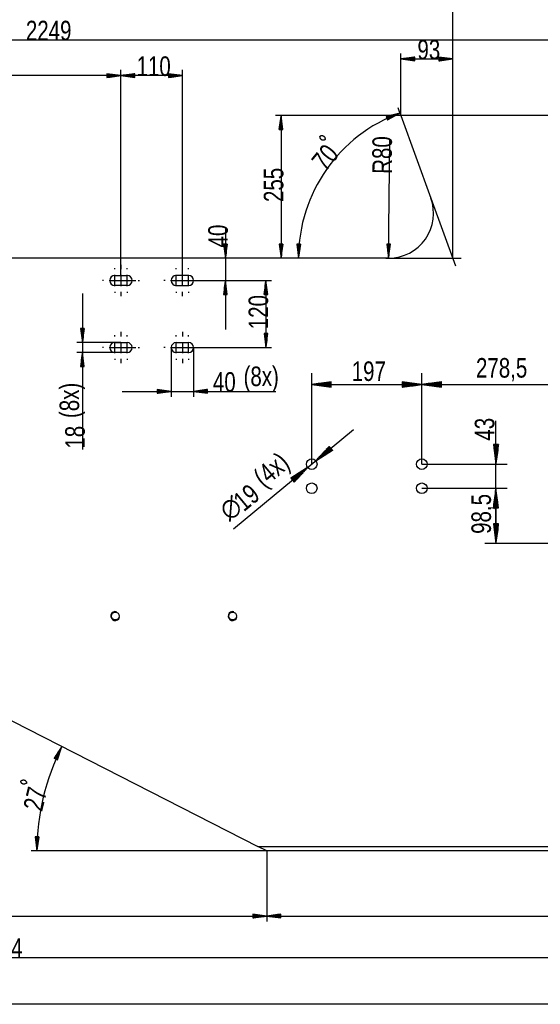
# Model space of a CAD drawing. Header units: millimetres. Extents: x -6 to 1189, y -6 to 841.
# Tile 18 of 38: x 259 to 352, y 576 to 752. Entities that reach past the tile are written whole.
import ezdxf

# ---------------------------------------------------------------- set-up
doc = ezdxf.new("R2010")
doc.units = ezdxf.units.MM
doc.layers.add('201', color=7, linetype='Continuous')
doc.styles.add('SEACAD_Arial', font='arial.ttf', dxfattribs={"width": 0.664})

msp = doc.modelspace()

# ---------------------------------------------------------------- linework, layer by layer
at = {"layer": '201', "color": 7, "linetype": 'Continuous'}
for p, q in [((336.35, 709.57), (336.35, 785.43)), ((336.35, 709.57), (336.35, 785.43)), ((151.22, 748.58), (376.17, 748.58)), ((327.07, 735.07), (327.07, 746.18)), ((329.57, 745.51), (327.07, 745.18)), ((327.07, 745.18), (336.35, 745.18)), ((327.07, 745.18), (329.57, 744.85)), ((329.57, 745.18), (327.07, 745.18)), ((329.57, 745.18), (327.07, 745.18)), ((329.57, 745.23), (327.45, 745.23)), ((329.57, 745.13), (327.45, 745.13)), ((329.57, 745.28), (327.84, 745.28)), ((329.57, 745.08), (327.84, 745.08)), ((329.57, 745.33), (328.22, 745.33)), ((329.57, 745.03), (328.22, 745.03)), ((329.57, 745.38), (328.61, 745.38)), ((329.57, 744.98), (328.61, 744.98)), ((329.57, 745.43), (329, 745.43)), ((329.57, 744.93), (329, 744.93)), ((329.57, 745.48), (329.38, 745.48)), ((329.57, 745.48), (329.38, 745.48)), ((329.57, 744.87), (329.38, 744.87)), ((329.57, 744.87), (329.38, 744.87)), ((329.57, 744.85), (329.57, 745.51)), ((336.35, 745.18), (333.85, 745.51)), ((333.85, 745.51), (333.85, 744.85)), ((333.85, 745.48), (334.03, 745.48)), ((333.85, 745.48), (334.03, 745.48)), ((333.85, 745.43), (334.42, 745.43)), ((333.85, 745.38), (334.8, 745.38)), ((333.85, 745.33), (335.19, 745.33)), ((333.85, 745.28), (335.58, 745.28)), ((333.85, 745.23), (335.96, 745.23)), ((333.85, 744.85), (336.35, 745.18)), ((333.85, 745.18), (336.35, 745.18)), ((333.85, 745.18), (336.35, 745.18)), ((333.85, 745.13), (335.96, 745.13)), ((333.85, 745.08), (335.58, 745.08)), ((333.85, 745.03), (335.19, 745.03)), ((333.85, 744.98), (334.8, 744.98)), ((333.85, 744.93), (334.42, 744.93)), ((333.85, 744.87), (334.03, 744.87)), ((333.85, 744.87), (334.03, 744.87)), ((336.35, 709.57), (336.35, 746.18)), ((276.97, 706.47), (276.97, 743.21)), ((276.97, 706.47), (276.97, 743.21)), ((287.97, 706.47), (287.97, 743.21)), ((276.97, 742.21), (214.57, 742.21)), ((276.97, 742.21), (274.47, 742.54)), ((274.47, 742.54), (274.47, 741.88)), ((274.47, 742.51), (274.65, 742.51)), ((274.47, 742.51), (274.65, 742.51)), ((274.47, 742.46), (275.04, 742.46)), ((274.47, 742.41), (275.42, 742.41)), ((274.47, 742.36), (275.81, 742.36)), ((274.47, 742.31), (276.19, 742.31)), ((274.47, 742.26), (276.58, 742.26)), ((274.47, 741.88), (276.97, 742.21)), ((274.47, 742.21), (276.97, 742.21)), ((274.47, 742.21), (276.97, 742.21)), ((274.47, 742.16), (276.58, 742.16)), ((274.47, 742.11), (276.19, 742.11)), ((274.47, 742.05), (275.81, 742.05)), ((274.47, 742), (275.42, 742)), ((274.47, 741.95), (275.04, 741.95)), ((274.47, 741.9), (274.65, 741.9)), ((274.47, 741.9), (274.65, 741.9)), ((279.47, 742.54), (276.97, 742.21)), ((287.97, 742.21), (276.97, 742.21)), ((276.97, 742.21), (279.47, 741.88)), ((279.47, 742.21), (276.97, 742.21)), ((279.47, 742.21), (276.97, 742.21)), ((279.47, 742.26), (277.35, 742.26)), ((279.47, 742.16), (277.35, 742.16)), ((279.47, 742.31), (277.74, 742.31)), ((279.47, 742.11), (277.74, 742.11)), ((279.47, 742.36), (278.12, 742.36)), ((279.47, 742.05), (278.12, 742.05)), ((279.47, 742.41), (278.51, 742.41)), ((279.47, 742), (278.51, 742)), ((279.47, 742.46), (278.9, 742.46)), ((279.47, 741.95), (278.9, 741.95)), ((279.47, 742.51), (279.28, 742.51)), ((279.47, 742.51), (279.28, 742.51)), ((279.47, 741.9), (279.28, 741.9)), ((279.47, 741.9), (279.28, 741.9)), ((279.47, 741.88), (279.47, 742.54)), ((287.97, 742.21), (285.47, 742.54)), ((285.47, 742.54), (285.47, 741.88)), ((285.47, 742.51), (285.65, 742.51)), ((285.47, 742.51), (285.65, 742.51)), ((285.47, 742.46), (286.04, 742.46)), ((285.47, 742.41), (286.42, 742.41)), ((285.47, 742.36), (286.81, 742.36)), ((285.47, 742.31), (287.19, 742.31)), ((285.47, 742.26), (287.58, 742.26)), ((285.47, 741.88), (287.97, 742.21)), ((285.47, 742.21), (287.97, 742.21)), ((285.47, 742.21), (287.97, 742.21)), ((285.47, 742.16), (287.58, 742.16)), ((285.47, 742.11), (287.19, 742.11)), ((285.47, 742.05), (286.81, 742.05)), ((285.47, 742), (286.42, 742)), ((285.47, 741.95), (286.04, 741.95)), ((285.47, 741.9), (285.65, 741.9)), ((285.47, 741.9), (285.65, 741.9)), ((327.07, 735.07), (326.56, 736.45)), ((327.07, 735.07), (304.63, 735.07)), ((305.63, 735.07), (305.3, 732.57)), ((305.53, 732.57), (305.53, 734.3)), ((305.58, 732.57), (305.58, 734.69)), ((305.63, 735.07), (305.63, 709.57)), ((305.96, 732.57), (305.63, 735.07)), ((305.63, 732.57), (305.63, 735.07)), ((305.63, 732.57), (305.63, 735.07)), ((305.68, 732.57), (305.68, 734.69)), ((305.73, 732.57), (305.73, 734.3)), ((326.91, 735.51), (324.46, 734.91)), ((324.46, 734.91), (324.7, 734.3)), ((324.47, 734.89), (324.64, 734.95)), ((324.47, 734.89), (324.64, 734.95)), ((324.49, 734.84), (325.02, 735.05)), ((324.5, 734.79), (325.4, 735.14)), ((324.52, 734.74), (325.77, 735.23)), ((324.54, 734.7), (326.15, 735.32)), ((324.56, 734.65), (326.53, 735.42)), ((324.58, 734.6), (326.91, 735.51)), ((324.58, 734.6), (326.91, 735.51)), ((324.6, 734.55), (326.57, 735.32)), ((324.61, 734.51), (326.22, 735.14)), ((324.63, 734.46), (325.88, 734.95)), ((324.65, 734.41), (325.54, 734.76)), ((324.67, 734.37), (325.2, 734.57)), ((324.69, 734.32), (324.86, 734.39)), ((324.69, 734.32), (324.86, 734.39)), ((324.7, 734.3), (326.91, 735.51)), ((327.07, 735.07), (332.44, 720.31)), ((356.87, 735.07), (327.07, 735.07)), ((305.3, 732.57), (305.96, 732.57)), ((305.32, 732.57), (305.32, 732.76)), ((305.32, 732.57), (305.32, 732.76)), ((305.37, 732.57), (305.37, 733.14)), ((305.42, 732.57), (305.42, 733.53)), ((305.48, 732.57), (305.48, 733.92)), ((305.78, 732.57), (305.78, 733.92)), ((305.83, 732.57), (305.83, 733.53)), ((305.88, 732.57), (305.88, 733.14)), ((305.93, 732.57), (305.93, 732.76)), ((305.93, 732.57), (305.93, 732.76)), ((324.83, 709.57), (325.07, 730.85)), ((332.44, 720.31), (336.86, 708.16)), ((295.68, 715.06), (295.68, 696.82)), ((296.01, 712.07), (295.35, 712.07)), ((295.35, 712.07), (295.68, 709.57)), ((295.37, 712.07), (295.37, 711.89)), ((295.37, 712.07), (295.37, 711.89)), ((295.43, 712.07), (295.43, 711.5)), ((295.48, 712.07), (295.48, 711.12)), ((295.53, 712.07), (295.53, 710.73)), ((295.58, 712.07), (295.58, 710.35)), ((295.63, 712.07), (295.63, 709.96)), ((295.68, 709.57), (296.01, 712.07)), ((295.68, 712.07), (295.68, 709.57)), ((295.68, 712.07), (295.68, 709.57)), ((295.73, 712.07), (295.73, 709.96)), ((295.78, 712.07), (295.78, 710.35)), ((295.83, 712.07), (295.83, 710.73)), ((295.88, 712.07), (295.88, 711.12)), ((295.93, 712.07), (295.93, 711.5)), ((295.98, 712.07), (295.98, 711.89)), ((295.98, 712.07), (295.98, 711.89)), ((305.96, 712.07), (305.3, 712.07)), ((305.3, 712.07), (305.63, 709.57)), ((305.32, 712.07), (305.32, 711.89)), ((305.32, 712.07), (305.32, 711.89)), ((305.37, 712.07), (305.37, 711.5)), ((305.42, 712.07), (305.42, 711.12)), ((305.48, 712.07), (305.48, 710.73)), ((305.53, 712.07), (305.53, 710.35)), ((305.58, 712.07), (305.58, 709.96)), ((305.63, 709.57), (305.96, 712.07)), ((305.63, 712.07), (305.63, 709.57)), ((305.63, 712.07), (305.63, 709.57)), ((305.68, 712.07), (305.68, 709.96)), ((305.73, 712.07), (305.73, 710.35)), ((305.78, 712.07), (305.78, 710.73)), ((305.83, 712.07), (305.83, 711.12)), ((305.88, 712.07), (305.88, 711.5)), ((305.93, 712.07), (305.93, 711.89)), ((305.93, 712.07), (305.93, 711.89)), ((309.13, 712.07), (308.47, 712.08)), ((308.47, 712.08), (308.75, 709.57)), ((308.5, 712.08), (308.49, 711.9)), ((308.5, 712.08), (308.49, 711.9)), ((308.55, 712.08), (308.54, 711.51)), ((308.6, 712.08), (308.58, 711.12)), ((308.65, 712.08), (308.62, 710.73)), ((308.7, 712.08), (308.66, 710.35)), ((308.75, 712.07), (308.7, 709.96)), ((308.75, 709.57), (309.13, 712.07)), ((308.8, 712.07), (308.75, 709.57)), ((308.8, 712.07), (308.75, 709.57)), ((308.85, 712.07), (308.81, 709.96)), ((308.9, 712.07), (308.87, 710.34)), ((308.96, 712.07), (308.92, 710.73)), ((309.01, 712.07), (308.98, 711.11)), ((309.06, 712.07), (309.04, 711.5)), ((309.11, 712.07), (309.1, 711.88)), ((309.11, 712.07), (309.1, 711.88)), ((325.19, 712.07), (324.53, 712.08)), ((324.53, 712.08), (324.83, 709.57)), ((324.55, 712.08), (324.55, 711.89)), ((324.55, 712.08), (324.55, 711.89)), ((324.61, 712.08), (324.6, 711.51)), ((324.66, 712.08), (324.65, 711.12)), ((324.71, 712.08), (324.69, 710.73)), ((324.76, 712.08), (324.74, 710.35)), ((324.81, 712.07), (324.78, 709.96)), ((324.83, 709.57), (325.19, 712.07)), ((324.86, 712.07), (324.83, 709.57)), ((324.86, 712.07), (324.83, 709.57)), ((324.91, 712.07), (324.89, 709.96)), ((324.96, 712.07), (324.94, 710.34)), ((325.01, 712.07), (325, 710.73)), ((325.06, 712.07), (325.05, 711.12)), ((325.11, 712.07), (325.11, 711.5)), ((325.16, 712.07), (325.16, 711.89)), ((325.16, 712.07), (325.16, 711.89)), ((324.92, 709.57), (195.07, 709.57)), ((324.92, 709.57), (337.85, 709.57)), ((275.87, 707.57), (275.87, 707.77)), ((276.97, 708.37), (276.97, 707.57)), ((278.07, 707.57), (278.07, 707.77)), ((286.87, 707.57), (286.87, 707.77)), ((287.97, 707.57), (287.97, 708.37)), ((289.07, 707.57), (289.07, 707.77)), ((275.87, 704.57), (275.87, 706.57)), ((275.87, 706.47), (278.07, 706.47)), ((278.07, 704.57), (278.07, 706.57)), ((286.87, 704.57), (286.87, 706.57)), ((289.07, 706.47), (286.87, 706.47)), ((289.07, 704.57), (289.07, 706.57)), ((273.87, 705.57), (273.67, 705.57)), ((274.87, 705.57), (276.87, 705.57)), ((278.07, 704.67), (275.87, 704.67)), ((277.07, 705.57), (279.07, 705.57)), ((277.87, 705.57), (279.67, 705.57)), ((280.07, 705.57), (280.27, 705.57)), ((284.87, 705.57), (284.67, 705.57)), ((285.87, 705.57), (287.87, 705.57)), ((286.87, 704.67), (289.07, 704.67)), ((288.07, 705.57), (290.07, 705.57)), ((288.87, 705.57), (290.67, 705.57)), ((289.07, 705.57), (296.68, 705.57)), ((289.07, 705.57), (303.91, 705.57)), ((291.07, 705.57), (291.27, 705.57)), ((295.68, 705.57), (295.35, 703.07)), ((295.53, 703.07), (295.53, 704.42)), ((295.58, 703.07), (295.58, 704.8)), ((295.63, 703.07), (295.63, 705.19)), ((296.01, 703.07), (295.68, 705.57)), ((295.68, 703.07), (295.68, 705.57)), ((295.68, 703.07), (295.68, 705.57)), ((295.73, 703.07), (295.73, 705.19)), ((295.78, 703.07), (295.78, 704.8)), ((295.83, 703.07), (295.83, 704.42)), ((302.91, 705.57), (302.58, 703.07)), ((302.76, 703.07), (302.76, 704.42)), ((302.81, 703.07), (302.81, 704.8)), ((302.86, 703.07), (302.86, 705.19)), ((302.91, 705.57), (302.91, 693.57)), ((303.24, 703.07), (302.91, 705.57)), ((302.91, 703.07), (302.91, 705.57)), ((302.91, 703.07), (302.91, 705.57)), ((302.96, 703.07), (302.96, 705.19)), ((303.01, 703.07), (303.01, 704.8)), ((303.06, 703.07), (303.06, 704.42)), ((270.09, 703.22), (270.09, 675.34)), ((275.87, 703.57), (275.87, 703.37)), ((276.97, 703.57), (276.97, 702.77)), ((278.07, 703.57), (278.07, 703.37)), ((286.87, 703.57), (286.87, 703.37)), ((287.97, 702.77), (287.97, 703.57)), ((289.07, 703.57), (289.07, 703.37)), ((295.35, 703.07), (296.01, 703.07)), ((295.37, 703.07), (295.37, 703.26)), ((295.37, 703.07), (295.37, 703.26)), ((295.43, 703.07), (295.43, 703.64)), ((295.48, 703.07), (295.48, 704.03)), ((295.88, 703.07), (295.88, 704.03)), ((295.93, 703.07), (295.93, 703.64)), ((295.98, 703.07), (295.98, 703.26)), ((295.98, 703.07), (295.98, 703.26)), ((302.58, 703.07), (303.24, 703.07)), ((302.6, 703.07), (302.6, 703.26)), ((302.6, 703.07), (302.6, 703.26)), ((302.66, 703.07), (302.66, 703.64)), ((302.71, 703.07), (302.71, 704.03)), ((303.11, 703.07), (303.11, 704.03)), ((303.16, 703.07), (303.16, 703.64)), ((303.21, 703.07), (303.21, 703.26)), ((303.21, 703.07), (303.21, 703.26)), ((270.42, 696.97), (269.76, 696.97)), ((269.76, 696.97), (270.09, 694.47)), ((269.78, 696.97), (269.78, 696.79)), ((269.78, 696.97), (269.78, 696.79)), ((269.84, 696.97), (269.84, 696.4)), ((269.89, 696.97), (269.89, 696.02)), ((269.94, 696.97), (269.94, 695.63)), ((269.99, 696.97), (269.99, 695.25)), ((270.04, 696.97), (270.04, 694.86)), ((270.09, 694.47), (270.42, 696.97)), ((270.09, 696.97), (270.09, 694.47)), ((270.09, 696.97), (270.09, 694.47)), ((270.14, 696.97), (270.14, 694.86)), ((270.19, 696.97), (270.19, 695.25)), ((270.24, 696.97), (270.24, 695.63)), ((270.29, 696.97), (270.29, 696.02)), ((270.34, 696.97), (270.34, 696.4)), ((270.39, 696.97), (270.39, 696.79)), ((270.39, 696.97), (270.39, 696.79)), ((275.87, 695.57), (275.87, 695.77)), ((276.97, 696.37), (276.97, 695.57)), ((278.07, 695.57), (278.07, 695.77)), ((286.87, 695.57), (286.87, 695.77)), ((287.97, 696.37), (287.97, 695.57)), ((289.07, 695.57), (289.07, 695.77)), ((303.24, 696.07), (302.58, 696.07)), ((302.58, 696.07), (302.91, 693.57)), ((302.6, 696.07), (302.6, 695.89)), ((302.6, 696.07), (302.6, 695.89)), ((302.66, 696.07), (302.66, 695.5)), ((302.71, 696.07), (302.71, 695.12)), ((302.76, 696.07), (302.76, 694.73)), ((302.81, 696.07), (302.81, 694.35)), ((302.86, 696.07), (302.86, 693.96)), ((302.91, 693.57), (303.24, 696.07)), ((302.91, 696.07), (302.91, 693.57)), ((302.91, 696.07), (302.91, 693.57)), ((302.96, 696.07), (302.96, 693.96)), ((303.01, 696.07), (303.01, 694.35)), ((303.06, 696.07), (303.06, 694.73)), ((303.11, 696.07), (303.11, 695.12)), ((303.16, 696.07), (303.16, 695.5)), ((303.21, 696.07), (303.21, 695.89)), ((303.21, 696.07), (303.21, 695.89)), ((276.97, 694.47), (269.09, 694.47)), ((275.87, 692.57), (275.87, 694.57)), ((275.87, 694.47), (278.07, 694.47)), ((278.07, 692.57), (278.07, 694.57)), ((286.87, 692.57), (286.87, 694.57)), ((286.87, 694.47), (289.07, 694.47)), ((289.07, 692.57), (289.07, 694.57)), ((275.87, 692.67), (269.09, 692.67)), ((270.09, 692.67), (269.76, 690.17)), ((270.04, 690.17), (270.04, 692.29)), ((270.42, 690.17), (270.09, 692.67)), ((270.09, 690.17), (270.09, 692.67)), ((270.09, 690.17), (270.09, 692.67)), ((270.14, 690.17), (270.14, 692.29)), ((273.87, 693.57), (273.67, 693.57)), ((274.87, 693.57), (276.87, 693.57)), ((278.07, 692.67), (275.87, 692.67)), ((277.07, 693.57), (279.07, 693.57)), ((277.87, 693.57), (279.67, 693.57)), ((280.07, 693.57), (280.27, 693.57)), ((284.87, 693.57), (284.67, 693.57)), ((285.87, 693.57), (287.87, 693.57)), ((285.97, 693.57), (285.97, 684.74)), ((289.07, 692.67), (286.87, 692.67)), ((288.07, 693.57), (290.07, 693.57)), ((288.87, 693.57), (290.67, 693.57)), ((289.07, 693.57), (303.91, 693.57)), ((289.97, 693.57), (289.97, 684.74)), ((291.07, 693.57), (291.27, 693.57)), ((269.76, 690.17), (270.42, 690.17)), ((269.78, 690.17), (269.78, 690.36)), ((269.78, 690.17), (269.78, 690.36)), ((269.84, 690.17), (269.84, 690.74)), ((269.89, 690.17), (269.89, 691.13)), ((269.94, 690.17), (269.94, 691.52)), ((269.99, 690.17), (269.99, 691.9)), ((270.19, 690.17), (270.19, 691.9)), ((270.24, 690.17), (270.24, 691.52)), ((270.29, 690.17), (270.29, 691.13)), ((270.34, 690.17), (270.34, 690.74)), ((270.39, 690.17), (270.39, 690.36)), ((270.39, 690.17), (270.39, 690.36)), ((275.87, 691.57), (275.87, 691.37)), ((276.97, 691.57), (276.97, 690.77)), ((278.07, 691.57), (278.07, 691.37)), ((286.87, 691.57), (286.87, 691.37)), ((287.97, 691.57), (287.97, 690.77)), ((289.07, 691.57), (289.07, 691.37)), ((311.12, 672.72), (311.12, 688.97)), ((330.82, 672.72), (330.82, 688.97)), ((330.82, 672.72), (330.82, 688.97)), ((314.62, 687.43), (311.12, 686.97)), ((311.12, 686.97), (330.82, 686.97)), ((311.12, 686.97), (314.62, 686.51)), ((314.62, 686.97), (311.12, 686.97)), ((314.62, 686.97), (311.12, 686.97)), ((314.62, 687.02), (311.5, 687.02)), ((314.62, 686.92), (311.5, 686.92)), ((314.62, 687.07), (311.89, 687.07)), ((314.62, 686.87), (311.89, 686.87)), ((314.62, 687.12), (312.27, 687.12)), ((314.62, 686.82), (312.27, 686.82)), ((314.62, 687.17), (312.66, 687.17)), ((314.62, 686.76), (312.66, 686.76)), ((314.62, 687.22), (313.05, 687.22)), ((314.62, 686.71), (313.05, 686.71)), ((314.62, 687.27), (313.43, 687.27)), ((314.62, 686.66), (313.43, 686.66)), ((314.62, 687.32), (313.82, 687.32)), ((314.62, 687.37), (314.2, 687.37)), ((314.62, 687.42), (314.59, 687.42)), ((314.62, 687.42), (314.59, 687.42)), ((314.62, 686.51), (314.62, 687.43)), ((330.82, 686.97), (327.32, 687.43)), ((327.32, 687.43), (327.32, 686.51)), ((327.32, 687.42), (327.34, 687.42)), ((327.32, 687.42), (327.34, 687.42)), ((327.32, 687.37), (327.73, 687.37)), ((327.32, 687.32), (328.11, 687.32)), ((327.32, 687.27), (328.5, 687.27)), ((327.32, 687.22), (328.89, 687.22)), ((327.32, 687.17), (329.27, 687.17)), ((327.32, 687.12), (329.66, 687.12)), ((327.32, 687.07), (330.04, 687.07)), ((327.32, 687.02), (330.43, 687.02)), ((327.32, 686.51), (330.82, 686.97)), ((327.32, 686.97), (330.82, 686.97)), ((327.32, 686.97), (330.82, 686.97)), ((327.32, 686.92), (330.43, 686.92)), ((327.32, 686.87), (330.04, 686.87)), ((327.32, 686.82), (329.66, 686.82)), ((327.32, 686.76), (329.27, 686.76)), ((327.32, 686.71), (328.89, 686.71)), ((327.32, 686.66), (328.5, 686.66)), ((334.32, 687.43), (330.82, 686.97)), ((330.82, 686.97), (358.67, 686.97)), ((330.82, 686.97), (334.32, 686.51)), ((334.32, 686.97), (330.82, 686.97)), ((334.32, 686.97), (330.82, 686.97)), ((334.32, 687.02), (331.2, 687.02)), ((334.32, 686.92), (331.2, 686.92)), ((334.32, 687.07), (331.59, 687.07)), ((334.32, 686.87), (331.59, 686.87)), ((334.32, 687.12), (331.97, 687.12)), ((334.32, 686.82), (331.97, 686.82)), ((334.32, 687.17), (332.36, 687.17)), ((334.32, 686.76), (332.36, 686.76)), ((334.32, 687.22), (332.75, 687.22)), ((334.32, 686.71), (332.75, 686.71)), ((334.32, 687.27), (333.13, 687.27)), ((334.32, 686.66), (333.13, 686.66)), ((334.32, 687.32), (333.52, 687.32)), ((334.32, 687.37), (333.9, 687.37)), ((334.32, 687.42), (334.29, 687.42)), ((334.32, 687.42), (334.29, 687.42)), ((334.32, 686.51), (334.32, 687.43)), ((277.22, 685.74), (304.7, 685.74)), ((285.97, 685.74), (283.47, 686.07)), ((283.47, 686.07), (283.47, 685.42)), ((283.47, 686.05), (283.65, 686.05)), ((283.47, 686.05), (283.65, 686.05)), ((283.47, 686), (284.04, 686)), ((283.47, 685.95), (284.42, 685.95)), ((283.47, 685.9), (284.81, 685.9)), ((283.47, 685.85), (285.19, 685.85)), ((283.47, 685.8), (285.58, 685.8)), ((283.47, 685.42), (285.97, 685.74)), ((283.47, 685.74), (285.97, 685.74)), ((283.47, 685.74), (285.97, 685.74)), ((283.47, 685.69), (285.58, 685.69)), ((283.47, 685.64), (285.19, 685.64)), ((283.47, 685.59), (284.81, 685.59)), ((283.47, 685.54), (284.42, 685.54)), ((283.47, 685.49), (284.04, 685.49)), ((283.47, 685.44), (283.65, 685.44)), ((283.47, 685.44), (283.65, 685.44)), ((292.47, 686.07), (289.97, 685.74)), ((289.97, 685.74), (292.47, 685.42)), ((292.47, 685.74), (289.97, 685.74)), ((292.47, 685.74), (289.97, 685.74)), ((292.47, 685.8), (290.35, 685.8)), ((292.47, 685.69), (290.35, 685.69)), ((292.47, 685.85), (290.74, 685.85)), ((292.47, 685.64), (290.74, 685.64)), ((292.47, 685.9), (291.12, 685.9)), ((292.47, 685.59), (291.12, 685.59)), ((292.47, 685.95), (291.51, 685.95)), ((292.47, 685.54), (291.51, 685.54)), ((292.47, 686), (291.9, 686)), ((292.47, 685.49), (291.9, 685.49)), ((292.47, 686.05), (292.28, 686.05)), ((292.47, 686.05), (292.28, 686.05)), ((292.47, 685.44), (292.28, 685.44)), ((292.47, 685.44), (292.28, 685.44)), ((292.47, 685.42), (292.47, 686.07)), ((314.62, 686.61), (313.82, 686.61)), ((314.62, 686.56), (314.2, 686.56)), ((314.62, 686.51), (314.59, 686.51)), ((314.62, 686.51), (314.59, 686.51)), ((327.32, 686.61), (328.11, 686.61)), ((327.32, 686.56), (327.73, 686.56)), ((327.32, 686.51), (327.34, 686.51)), ((327.32, 686.51), (327.34, 686.51)), ((334.32, 686.61), (333.52, 686.61)), ((334.32, 686.56), (333.9, 686.56)), ((334.32, 686.51), (334.29, 686.51)), ((334.32, 686.51), (334.29, 686.51)), ((344.08, 659.67), (344.08, 680.5)), ((297.14, 661.17), (318.59, 678.9)), ((344.54, 676.22), (343.62, 676.22)), ((343.62, 676.22), (344.08, 672.72)), ((343.62, 676.22), (343.62, 676.2)), ((343.62, 676.22), (343.62, 676.2)), ((343.68, 676.22), (343.68, 675.81)), ((343.73, 676.22), (343.73, 675.42)), ((343.78, 676.22), (343.78, 675.04)), ((343.83, 676.22), (343.83, 674.65)), ((343.88, 676.22), (343.88, 674.27)), ((343.93, 676.22), (343.93, 673.88)), ((343.98, 676.22), (343.98, 673.5)), ((344.03, 676.22), (344.03, 673.11)), ((344.08, 672.72), (344.54, 676.22)), ((344.08, 676.22), (344.08, 672.72)), ((344.08, 676.22), (344.08, 672.72)), ((344.13, 676.22), (344.13, 673.11)), ((344.18, 676.22), (344.18, 673.5)), ((344.23, 676.22), (344.23, 673.88)), ((344.28, 676.22), (344.28, 674.27)), ((344.34, 676.22), (344.34, 674.65)), ((344.39, 676.22), (344.39, 675.04)), ((344.44, 676.22), (344.44, 675.42)), ((344.49, 676.22), (344.49, 675.81)), ((344.54, 676.22), (344.54, 676.2)), ((344.54, 676.22), (344.54, 676.2)), ((161.29, 675.81), (301.5, 604.37)), ((314.25, 675.91), (311.85, 673.33)), ((314.55, 675.56), (311.85, 673.33)), ((314.55, 675.56), (311.85, 673.33)), ((311.85, 673.33), (314.84, 675.2)), ((314.51, 675.6), (312.11, 673.61)), ((314.58, 675.52), (312.18, 673.54)), ((314.48, 675.64), (312.38, 673.9)), ((314.61, 675.48), (312.51, 673.74)), ((314.45, 675.68), (312.64, 674.18)), ((314.64, 675.44), (312.84, 673.95)), ((314.42, 675.72), (312.91, 674.47)), ((314.38, 675.76), (313.17, 674.75)), ((314.67, 675.4), (313.17, 674.16)), ((314.35, 675.79), (313.44, 675.04)), ((314.71, 675.36), (313.5, 674.36)), ((314.32, 675.83), (313.7, 675.32)), ((314.74, 675.32), (313.83, 674.57)), ((314.29, 675.87), (313.97, 675.61)), ((314.77, 675.29), (314.16, 674.78)), ((314.25, 675.91), (314.23, 675.89)), ((314.25, 675.91), (314.23, 675.89)), ((314.84, 675.2), (314.25, 675.91)), ((314.8, 675.25), (314.49, 674.98)), ((314.84, 675.21), (314.82, 675.19)), ((314.84, 675.21), (314.82, 675.19)), ((330.82, 672.72), (346.08, 672.72)), ((310.38, 672.12), (307.39, 670.24)), ((307.49, 670.12), (308.41, 670.88)), ((307.52, 670.08), (308.73, 671.08)), ((307.56, 670.04), (309.06, 671.29)), ((307.59, 670.01), (309.39, 671.5)), ((307.62, 669.97), (309.72, 671.71)), ((307.65, 669.93), (310.05, 671.91)), ((307.69, 669.89), (310.38, 672.12)), ((307.69, 669.89), (310.38, 672.12)), ((307.72, 669.85), (310.12, 671.83)), ((307.75, 669.81), (309.85, 671.55)), ((307.78, 669.77), (309.59, 671.26)), ((307.82, 669.73), (309.32, 670.98)), ((307.98, 669.53), (310.38, 672.12)), ((307.39, 670.24), (307.42, 670.26)), ((307.39, 670.24), (307.42, 670.26)), ((307.39, 670.24), (307.98, 669.53)), ((307.43, 670.2), (307.75, 670.46)), ((307.46, 670.16), (308.08, 670.67)), ((307.85, 669.69), (309.06, 670.69)), ((307.88, 669.65), (308.79, 670.41)), ((307.91, 669.61), (308.53, 670.12)), ((307.95, 669.58), (308.26, 669.84)), ((307.98, 669.54), (308, 669.55)), ((307.98, 669.54), (308, 669.55)), ((330.82, 668.42), (346.08, 668.42)), ((330.82, 668.42), (343.08, 668.42)), ((344.08, 668.42), (343.62, 664.92)), ((344.08, 668.42), (343.62, 664.92)), ((343.93, 664.92), (343.93, 667.27)), ((343.93, 664.92), (343.93, 667.27)), ((343.98, 664.92), (343.98, 667.65)), ((343.98, 664.92), (343.98, 667.65)), ((344.03, 664.92), (344.03, 668.04)), ((344.03, 664.92), (344.03, 668.04)), ((344.54, 664.92), (344.08, 668.42)), ((344.08, 664.92), (344.08, 668.42)), ((344.08, 664.92), (344.08, 668.42)), ((344.08, 668.42), (344.08, 658.57)), ((344.54, 664.92), (344.08, 668.42)), ((344.08, 664.92), (344.08, 668.42)), ((344.08, 664.92), (344.08, 668.42)), ((344.13, 664.92), (344.13, 668.04)), ((344.13, 664.92), (344.13, 668.04)), ((344.18, 664.92), (344.18, 667.65)), ((344.18, 664.92), (344.18, 667.65)), ((344.23, 664.92), (344.23, 667.27)), ((344.23, 664.92), (344.23, 667.27)), ((345.08, 668.42), (346.08, 668.42)), ((343.73, 664.92), (343.73, 665.72)), ((343.73, 664.92), (343.73, 665.72)), ((343.78, 664.92), (343.78, 666.11)), ((343.78, 664.92), (343.78, 666.11)), ((343.83, 664.92), (343.83, 666.49)), ((343.83, 664.92), (343.83, 666.49)), ((343.88, 664.92), (343.88, 666.88)), ((343.88, 664.92), (343.88, 666.88)), ((344.28, 664.92), (344.28, 666.88)), ((344.28, 664.92), (344.28, 666.88)), ((344.34, 664.92), (344.34, 666.49)), ((344.34, 664.92), (344.34, 666.49)), ((344.39, 664.92), (344.39, 666.11)), ((344.39, 664.92), (344.39, 666.11)), ((344.44, 664.92), (344.44, 665.72)), ((344.44, 664.92), (344.44, 665.72)), ((343.62, 664.92), (343.62, 664.95)), ((343.62, 664.92), (343.62, 664.95)), ((343.62, 664.92), (343.62, 664.95)), ((343.62, 664.92), (343.62, 664.95)), ((343.62, 664.92), (344.54, 664.92)), ((343.62, 664.92), (344.54, 664.92)), ((343.68, 664.92), (343.68, 665.34)), ((343.68, 664.92), (343.68, 665.34)), ((344.49, 664.92), (344.49, 665.34)), ((344.49, 664.92), (344.49, 665.34)), ((344.54, 664.92), (344.54, 664.95)), ((344.54, 664.92), (344.54, 664.95)), ((344.54, 664.92), (344.54, 664.95)), ((344.54, 664.92), (344.54, 664.95)), ((344.54, 662.07), (343.62, 662.07)), ((343.62, 662.07), (344.08, 658.57)), ((343.62, 662.07), (343.62, 662.05)), ((343.62, 662.07), (343.62, 662.05)), ((343.68, 662.07), (343.68, 661.66)), ((343.73, 662.07), (343.73, 661.27)), ((343.78, 662.07), (343.78, 660.89)), ((343.83, 662.07), (343.83, 660.5)), ((343.88, 662.07), (343.88, 660.12)), ((343.93, 662.07), (343.93, 659.73)), ((343.98, 662.07), (343.98, 659.35)), ((344.03, 662.07), (344.03, 658.96)), ((344.08, 658.57), (344.54, 662.07)), ((344.08, 662.07), (344.08, 658.57)), ((344.08, 662.07), (344.08, 658.57)), ((344.13, 662.07), (344.13, 658.96)), ((344.18, 662.07), (344.18, 659.35)), ((344.23, 662.07), (344.23, 659.73)), ((344.28, 662.07), (344.28, 660.12)), ((344.34, 662.07), (344.34, 660.5)), ((344.39, 662.07), (344.39, 660.89)), ((344.44, 662.07), (344.44, 661.27)), ((344.49, 662.07), (344.49, 661.66)), ((344.54, 662.07), (344.54, 662.05)), ((344.54, 662.07), (344.54, 662.05)), ((357.67, 658.57), (342.08, 658.57)), ((266.42, 622.25), (265.02, 620.15)), ((265.23, 620.05), (265.99, 621.6)), ((265.27, 620.02), (266.2, 621.92)), ((265.32, 620), (266.42, 622.25)), ((265.32, 620), (266.42, 622.25)), ((265.36, 619.98), (266.29, 621.88)), ((265.41, 619.96), (266.17, 621.51)), ((265.61, 619.86), (266.42, 622.25)), ((265.02, 620.15), (265.61, 619.86)), ((265.04, 620.14), (265.12, 620.3)), ((265.04, 620.14), (265.12, 620.3)), ((265.09, 620.11), (265.34, 620.63)), ((265.13, 620.09), (265.56, 620.95)), ((265.18, 620.07), (265.77, 621.27)), ((265.45, 619.94), (266.04, 621.14)), ((265.5, 619.91), (265.92, 620.77)), ((265.54, 619.89), (265.8, 620.4)), ((265.59, 619.87), (265.67, 620.03)), ((265.59, 619.87), (265.67, 620.03)), ((262.3, 606.07), (261.64, 606.08)), ((261.64, 606.08), (261.93, 603.57)), ((261.67, 606.08), (261.67, 605.89)), ((261.67, 606.08), (261.67, 605.89)), ((261.72, 606.08), (261.71, 605.51)), ((261.77, 606.08), (261.76, 605.12)), ((261.82, 606.08), (261.8, 604.73)), ((261.87, 606.08), (261.85, 604.35)), ((261.92, 606.07), (261.89, 603.96)), ((261.93, 603.57), (262.3, 606.07)), ((262.02, 606.07), (261.99, 603.96)), ((262.07, 606.07), (262.05, 604.34)), ((262.13, 606.07), (262.1, 604.73)), ((262.18, 606.07), (262.16, 605.11)), ((262.23, 606.07), (262.22, 605.5)), ((262.28, 606.07), (262.27, 605.88)), ((262.28, 606.07), (262.27, 605.88)), ((301.5, 604.37), (712.45, 604.37)), ((303.07, 603.57), (301.5, 604.37)), ((303.07, 603.57), (260.93, 603.57)), ((303.07, 603.57), (303.07, 590.93)), ((303.07, 603.57), (303.07, 590.93)), ((712.07, 603.57), (303.07, 603.57)), ((161.29, 591.93), (303.07, 591.93)), ((303.07, 591.93), (300.57, 592.26)), ((300.57, 592.26), (300.57, 591.6)), ((300.57, 592.23), (300.75, 592.23)), ((300.57, 592.23), (300.75, 592.23)), ((300.57, 592.18), (301.14, 592.18)), ((300.57, 592.13), (301.52, 592.13)), ((300.57, 592.08), (301.91, 592.08)), ((300.57, 592.03), (302.29, 592.03)), ((300.57, 591.98), (302.68, 591.98)), ((300.57, 591.6), (303.07, 591.93)), ((300.57, 591.93), (303.07, 591.93)), ((300.57, 591.93), (303.07, 591.93)), ((300.57, 591.88), (302.68, 591.88)), ((300.57, 591.83), (302.29, 591.83)), ((300.57, 591.78), (301.91, 591.78)), ((300.57, 591.72), (301.52, 591.72)), ((300.57, 591.67), (301.14, 591.67)), ((300.57, 591.62), (300.75, 591.62)), ((300.57, 591.62), (300.75, 591.62)), ((305.57, 592.26), (303.07, 591.93)), ((303.07, 591.93), (712.07, 591.93)), ((303.07, 591.93), (305.57, 591.6)), ((305.57, 591.93), (303.07, 591.93)), ((305.57, 591.93), (303.07, 591.93)), ((305.57, 591.98), (303.45, 591.98)), ((305.57, 591.88), (303.45, 591.88)), ((305.57, 592.03), (303.84, 592.03)), ((305.57, 591.83), (303.84, 591.83)), ((305.57, 592.08), (304.22, 592.08)), ((305.57, 591.78), (304.22, 591.78)), ((305.57, 592.13), (304.61, 592.13)), ((305.57, 591.72), (304.61, 591.72)), ((305.57, 592.18), (305, 592.18)), ((305.57, 591.67), (305, 591.67)), ((305.57, 592.23), (305.38, 592.23)), ((305.57, 592.23), (305.38, 592.23)), ((305.57, 591.62), (305.38, 591.62)), ((305.57, 591.62), (305.38, 591.62)), ((305.57, 591.6), (305.57, 592.26)), ((151.22, 584.53), (358.67, 584.53)), ((745.07, 576.14), (151.22, 576.14))]:
    msp.add_line(p, q, dxfattribs=at)
for centre, radius in [((311.12, 672.72), 0.95), ((330.82, 672.72), 0.95), ((311.12, 668.42), 0.95), ((330.82, 668.42), 0.95), ((275.97, 645.57), 0.7), ((296.97, 645.57), 0.7)]:
    msp.add_circle(centre, radius, dxfattribs=at)
for centre, radius, start, end in [((336.35, 709.57), 27.6, 110, 180), ((324.92, 717.57), 8, 270, 20), ((324.92, 717.57), 8, 262.2251, 270), ((275.87, 705.57), 0.9, 90, 270), ((278.07, 705.57), 0.9, 270, 90), ((286.87, 705.57), 0.9, 90, 270), ((289.07, 705.57), 0.9, 270, 90), ((275.87, 693.57), 0.9, 90, 270), ((278.07, 693.57), 0.9, 270, 90), ((286.87, 693.57), 0.9, 90, 270), ((289.07, 693.57), 0.9, 270, 90), ((275.97, 645.57), 0.8, 75, 345), ((296.97, 645.57), 0.8, 75, 345), ((303.07, 603.57), 41.13, 153, 180)]:
    msp.add_arc(centre, radius, start, end, dxfattribs=at)
for points, knots in [([(313.38, 730.64), (313.54, 730.83), (313.41, 731.25), (313.16, 731.46), (312.75, 731.48), (312.59, 731.29), (312.69, 730.89), (312.95, 730.68), (313.38, 730.64)], [0, 0, 0.086378, 0.240798, 0.356002, 0.499992, 0.586393, 0.730382, 0.84558, 1, 1]), ([(276.97, 706.57), (276.97, 706.47), (276.97, 706.46), (276.97, 706.44), (276.97, 706.42), (276.97, 706.38), (276.97, 706.34), (276.97, 706.29), (276.97, 706.23), (276.97, 706.17), (276.97, 706.1), (276.97, 706.02), (276.97, 705.94), (276.97, 705.86), (276.97, 705.77), (276.97, 705.68), (276.97, 705.59), (276.97, 705.5), (276.97, 705.41), (276.97, 705.33), (276.97, 705.24), (276.97, 705.16), (276.97, 705.08), (276.97, 705.01), (276.97, 704.94), (276.97, 704.88), (276.97, 704.83), (276.97, 704.78), (276.97, 704.74), (276.97, 704.71), (276.97, 704.69), (276.97, 704.68), (276.97, 704.67), (276.97, 704.67), (276.97, 704.57)], [0, 0, 0.051139, 0.055604, 0.064533, 0.077804, 0.095333, 0.116871, 0.142213, 0.171152, 0.203398, 0.23858, 0.276407, 0.316425, 0.358303, 0.401587, 0.445864, 0.490678, 0.535574, 0.58014, 0.623879, 0.666377, 0.707222, 0.746, 0.782339, 0.815825, 0.84617, 0.873083, 0.896234, 0.915416, 0.930464, 0.941213, 0.945512, 0.949605, 0.950019, 1, 1]), ([(287.97, 704.57), (287.97, 704.67), (287.97, 704.68), (287.97, 704.69), (287.97, 704.71), (287.97, 704.74), (287.97, 704.78), (287.97, 704.83), (287.97, 704.89), (287.97, 704.95), (287.97, 705.01), (287.97, 705.09), (287.97, 705.13), (287.97, 705.21), (287.97, 705.29), (287.97, 705.38), (287.97, 705.47), (287.97, 705.56), (287.97, 705.64), (287.97, 705.73), (287.97, 705.82), (287.97, 705.91), (287.97, 705.99), (287.97, 706.07), (287.97, 706.14), (287.97, 706.21), (287.97, 706.27), (287.97, 706.32), (287.97, 706.37), (287.97, 706.4), (287.97, 706.42), (287.97, 706.45), (287.97, 706.46), (287.97, 706.47), (287.97, 706.47), (287.97, 706.57)], [0, 0, 0.049981, 0.052255, 0.058952, 0.070073, 0.085493, 0.105089, 0.128571, 0.155815, 0.186448, 0.220265, 0.256852, 0.276365, 0.316383, 0.358262, 0.401546, 0.445822, 0.490636, 0.535533, 0.580098, 0.623837, 0.666377, 0.707222, 0.746, 0.782298, 0.815825, 0.84617, 0.873041, 0.896192, 0.915416, 0.923974, 0.936913, 0.945471, 0.949605, 0.949977, 1, 1]), ([(276.97, 694.57), (276.97, 694.47), (276.97, 694.46), (276.97, 694.44), (276.97, 694.42), (276.97, 694.38), (276.97, 694.34), (276.97, 694.29), (276.97, 694.23), (276.97, 694.17), (276.97, 694.1), (276.97, 694.02), (276.97, 693.98), (276.97, 693.9), (276.97, 693.81), (276.97, 693.73), (276.97, 693.64), (276.97, 693.55), (276.97, 693.46), (276.97, 693.37), (276.97, 693.28), (276.97, 693.2), (276.97, 693.12), (276.97, 693.04), (276.97, 692.97), (276.97, 692.91), (276.97, 692.85), (276.97, 692.8), (276.97, 692.76), (276.97, 692.73), (276.97, 692.71), (276.97, 692.69), (276.97, 692.68), (276.97, 692.67), (276.97, 692.67), (276.97, 692.57)], [0, 0, 0.051139, 0.055604, 0.064533, 0.077804, 0.095333, 0.116871, 0.142213, 0.171152, 0.203398, 0.23858, 0.276365, 0.295878, 0.33693, 0.379635, 0.42354, 0.468188, 0.513146, 0.557981, 0.602257, 0.645479, 0.687275, 0.72719, 0.764831, 0.799826, 0.831824, 0.860515, 0.885609, 0.906838, 0.924015, 0.930464, 0.941213, 0.945512, 0.949626, 0.949998, 1, 1]), ([(287.97, 694.57), (287.97, 694.47), (287.97, 694.46), (287.97, 694.44), (287.97, 694.42), (287.97, 694.38), (287.97, 694.34), (287.97, 694.29), (287.97, 694.23), (287.97, 694.17), (287.97, 694.1), (287.97, 694.02), (287.97, 693.98), (287.97, 693.9), (287.97, 693.81), (287.97, 693.73), (287.97, 693.64), (287.97, 693.55), (287.97, 693.46), (287.97, 693.37), (287.97, 693.28), (287.97, 693.2), (287.97, 693.12), (287.97, 693.04), (287.97, 692.97), (287.97, 692.91), (287.97, 692.85), (287.97, 692.8), (287.97, 692.76), (287.97, 692.73), (287.97, 692.71), (287.97, 692.69), (287.97, 692.68), (287.97, 692.67), (287.97, 692.67), (287.97, 692.57)], [0, 0, 0.051139, 0.055604, 0.064533, 0.077804, 0.095333, 0.116871, 0.142213, 0.171152, 0.203398, 0.23858, 0.276365, 0.295878, 0.33693, 0.379635, 0.42354, 0.468188, 0.513146, 0.557981, 0.602257, 0.645479, 0.687275, 0.72719, 0.764831, 0.799826, 0.831824, 0.860515, 0.885609, 0.906838, 0.924015, 0.930464, 0.941213, 0.945512, 0.949626, 0.949998, 1, 1]), ([(260.05, 615.65), (260.11, 615.89), (259.81, 616.21), (259.49, 616.29), (259.11, 616.13), (259.06, 615.89), (259.32, 615.57), (259.64, 615.49), (260.05, 615.65)], [0, 0, 0.08639, 0.24081, 0.356008, 0.499997, 0.586389, 0.730377, 0.845575, 1, 1])]:
    msp.add_open_spline(points, degree=1, knots=knots, dxfattribs=at)

# ---------------------------------------------------------------- texts
at = {"layer": '201', "char_height": 3.5, "attachment_point": 7, "style": 'SEACAD_Arial'}
for s, insert, width in [('{\\fArial|b0||i0||c0|p34;\\C7;\\H3.5;\\W0.75;2249}', (259.97, 748.46), 7.9131), ('{\\fArial|b0||i0||c0|p34;\\C7;\\H3.5;\\W0.75;93}', (330.03, 745.06), 3.9565), ('{\\fArial|b0||i0||c0|p34;\\C7;\\H3.5;\\W0.75;110}', (279.77, 742.09), 5.9348), ('{\\fArial|b0||i0||c0|p34;\\C7;\\H3.5;\\W0.75;197}', (318.27, 687.55), 5.9348), ('{\\fArial|b0||i0||c0|p34;\\C7;\\H3.5;\\W0.75;278,5}', (340.51, 687.55), 8.9022), ('{\\fArial|b0||i0||c0|p34;\\C7;\\H3.5;\\W0.75;40}', (293.44, 685.63), 3.9565), ('{\\fArial|b0||i0||c0|p34;\\C7;\\H3.5;\\W0.75;(8x)}', (298.92, 685.63), 6.2391), ('{\\fArial|b0||i0||c0|p34;\\C7;\\H3.5;\\W0.75;2074}', (251.22, 584.41), 7.9131)]:
    msp.add_mtext(s, dxfattribs=dict(at, insert=insert, width=width))
for s, insert, width, rotation in [('{\\fArial|b0||i0||c0|p34;\\C7;\\H3.5;\\W0.75;80}', (325.49, 727.27), 3.9565, 89.3501), ('{\\fArial|b0||i0||c0|p34;\\C7;\\H3.5;\\W0.75;70}', (313.6, 724.86), 3.9565, 50.591), ('{\\fArial|b0||i0||c0|p34;\\C7;\\H3.5;\\W0.75;255}', (306.09, 719.6), 5.9348, 90), ('{\\fArial|b0||i0||c0|p34;\\C7;\\H3.5;\\W0.75;R}', (325.46, 724.62), 2.587, 89.3501), ('{\\fArial|b0||i0||c0|p34;\\C7;\\H3.5;\\W0.75;40}', (296.14, 711.48), 3.9565, 90), ('{\\fArial|b0||i0||c0|p34;\\C7;\\H3.5;\\W0.75;120}', (303.37, 696.85), 5.9348, 90), ('{\\fArial|b0||i0||c0|p34;\\C7;\\H3.5;\\W0.75;(8x)}', (270.55, 680.97), 6.2391, 90), ('{\\fArial|b0||i0||c0|p34;\\C7;\\H3.5;\\W0.75;43}', (343.84, 676.93), 3.9565, 90), ('{\\fArial|b0||i0||c0|p34;\\C7;\\H3.5;\\W0.75;18}', (270.55, 675.5), 3.9565, 90), ('{\\fArial|b0||i0||c0|p34;\\C7;\\H3.5;\\W0.75;(4x)}', (303.23, 667.57), 6.2391, 39.5852), ('{\\fArial|b0||i0||c0|p34;\\C7;\\H3.5;\\W0.75;19}', (299, 664.08), 3.9565, 39.5852), ('{\\fArial|b0||i0||c0|p34;\\C7;\\H3.5;\\W0.75;98,5}', (343.84, 660.26), 6.9239, 90), ('{\\fArial|b0||i0||c0|p34;\\C7;\\H3.5;\\W0.75;27}', (262.85, 610.48), 3.9565, 76.5)]:
    msp.add_mtext(s, dxfattribs=dict(at, insert=insert, width=width, rotation=rotation))
at = {"layer": '201', "insert": (296.47, 662.34), "char_height": 3.3136, "width": 4.1972, "attachment_point": 7, "rotation": 39.5852}
msp.add_mtext('{\\fgdt|b0||i0||c0|p34;\\C7;\\H3.31355;\\W1.;n}', dxfattribs=at)

doc.saveas('drawing.dxf')
